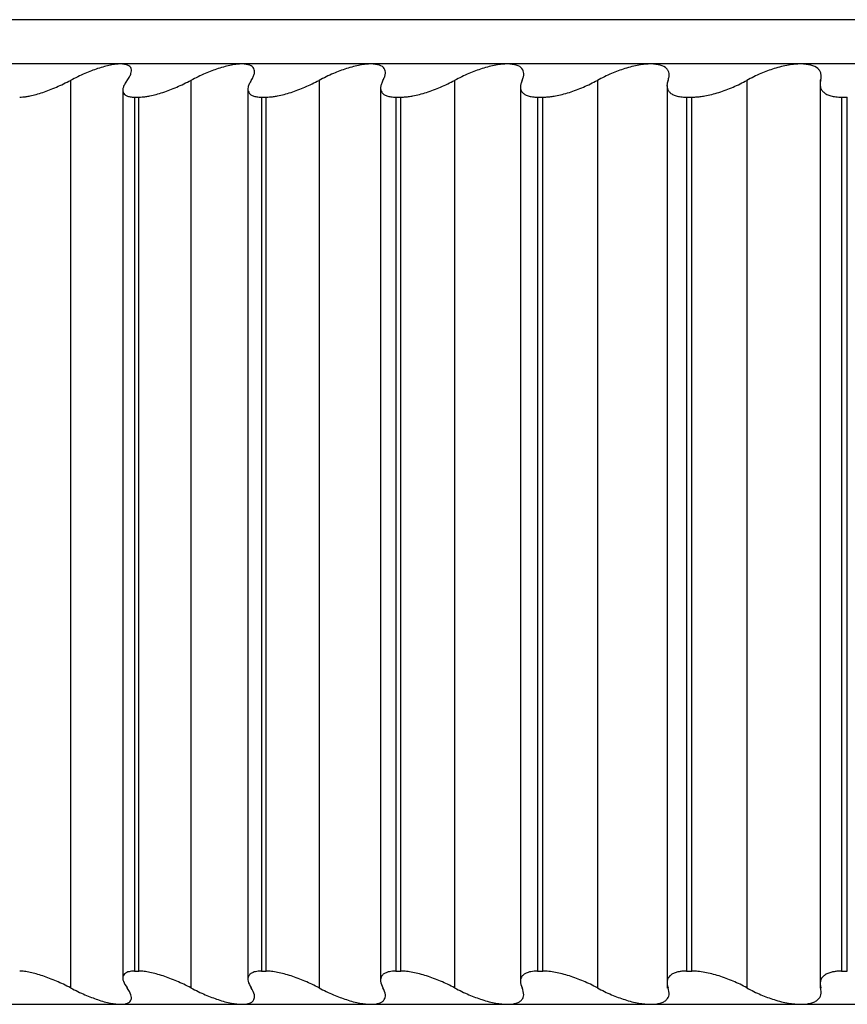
# Paper-space layout '_Frontal' of a CAD drawing. Header units: millimetres. Extents: x -45 to 40, y -10.9 to 46.3.
# Tile 2 of 8: x -29.4 to -22, y -8.9 to 0. Entities that reach past the tile are written whole.
import ezdxf

# ---------------------------------------------------------------- set-up
doc = ezdxf.new("R2010")
doc.units = ezdxf.units.MM

psp = doc.layouts.new('_Frontal')

# ---------------------------------------------------------------- linework, layer by layer
at = {"color": 7, "linetype": 'Continuous', "lineweight": 25}
for p, q in [((6.1371, 0), (-35.8913, 0)), ((5.9863, -0.4), (-35.8913, -0.4)), ((-28.9846, -0.5484), (-28.9846, -8.7516)), ((-27.8967, -0.5484), (-27.8967, -8.7516)), ((-26.7384, -0.5484), (-26.7384, -8.7516)), ((-26.1819, -0.6171), (-26.1819, -8.6829)), ((-25.5125, -0.5484), (-25.5125, -8.7516)), ((-24.918, -0.6074), (-24.918, -8.6927)), ((-24.2222, -0.5484), (-24.2222, -8.7516)), ((-23.5925, -0.5954), (-23.5925, -8.7541)), ((-22.8707, -0.5484), (-22.8707, -8.7516)), ((-22.2086, -0.5451), (-22.2086, -8.7541)), ((-28.512, -0.6357), (-28.512, -8.6643)), ((-28.4065, -0.7), (-28.3664, -0.7)), ((-28.4065, -0.7), (-28.4065, -8.6)), ((-28.3664, -8.6), (-28.3664, -0.7)), ((-27.3809, -0.6264), (-27.3809, -8.6736)), ((-27.2595, -0.7), (-27.2168, -0.7)), ((-27.2595, -0.7), (-27.2595, -8.6)), ((-27.2168, -8.6), (-27.2168, -0.7)), ((-26.0436, -0.7), (-25.9985, -0.7)), ((-26.0436, -0.7), (-26.0436, -8.6)), ((-25.9985, -8.6), (-25.9985, -0.7)), ((-24.7619, -0.7), (-24.7145, -0.7)), ((-24.7619, -0.7), (-24.7619, -8.6)), ((-24.7145, -8.6), (-24.7145, -0.7)), ((-23.4177, -0.7), (-23.3681, -0.7)), ((-23.4177, -0.7), (-23.4177, -8.6)), ((-23.3681, -8.6), (-23.3681, -0.7)), ((-22.0143, -0.7), (-21.9626, -0.7)), ((-22.0143, -0.7), (-22.0143, -8.6)), ((-21.9626, -8.6), (-21.9626, -0.7)), ((-28.4065, -8.6), (-28.3664, -8.6)), ((-27.2595, -8.6), (-27.2168, -8.6)), ((-26.0436, -8.6), (-25.9985, -8.6)), ((-24.7619, -8.6), (-24.7145, -8.6)), ((-23.4177, -8.6), (-23.3681, -8.6)), ((-22.0143, -8.6), (-21.9626, -8.6)), ((-35.5, -8.9), (35.5, -8.9))]:
    psp.add_line(p, q, dxfattribs=at)
for points, knots in [([(-28.532, -0.4), (-28.5457, -0.4005), (-28.5733, -0.4016), (-28.6232, -0.4099), (-28.6788, -0.4232), (-28.7555, -0.4467), (-28.8598, -0.4866), (-28.9413, -0.527), (-28.9846, -0.5484)], [0, 0, 0, 0, 0.1206916, 0.2437298, 0.3698471, 0.4997242, 0.7343355, 1, 1, 1, 1]), ([(-28.4729, -0.5484), (-28.4651, -0.5372), (-28.45, -0.5154), (-28.4376, -0.4868), (-28.4327, -0.4623), (-28.4365, -0.4337), (-28.4602, -0.4065), (-28.5085, -0.4021), (-28.532, -0.4)], [0, 0, 0, 0, 0.136966, 0.265944, 0.387157, 0.500873, 0.75657, 1, 1, 1, 1]), ([(-27.4347, -0.4), (-27.4492, -0.4005), (-27.4785, -0.4016), (-27.5306, -0.4099), (-27.588, -0.4232), (-27.6666, -0.4467), (-27.7723, -0.4866), (-27.8536, -0.527), (-27.8967, -0.5484)], [0, 0, 0, 0, 0.120692, 0.24373, 0.369847, 0.499724, 0.734335, 1, 1, 1, 1]), ([(-27.351, -0.5484), (-27.3443, -0.5372), (-27.3312, -0.5154), (-27.3219, -0.4868), (-27.3201, -0.4623), (-27.3281, -0.4337), (-27.3572, -0.4065), (-27.4093, -0.4021), (-27.4347, -0.4)], [0, 0, 0, 0, 0.136966, 0.265944, 0.387157, 0.500874, 0.75657, 1, 1, 1, 1]), ([(-26.2681, -0.4), (-26.2834, -0.4005), (-26.3143, -0.4016), (-26.3684, -0.4099), (-26.4275, -0.4232), (-26.5078, -0.4467), (-26.6146, -0.4866), (-26.6955, -0.527), (-26.7384, -0.5484)], [0, 0, 0, 0, 0.120692, 0.24373, 0.369847, 0.499724, 0.734335, 1, 1, 1, 1]), ([(-26.16, -0.5484), (-26.1543, -0.5372), (-26.1433, -0.5154), (-26.1372, -0.4868), (-26.1385, -0.4623), (-26.1507, -0.4337), (-26.1851, -0.4065), (-26.2409, -0.4021), (-26.2681, -0.4)], [0, 0, 0, 0, 0.136966, 0.265944, 0.387157, 0.500874, 0.75657, 1, 1, 1, 1]), ([(-25.0351, -0.4), (-25.0511, -0.4005), (-25.0836, -0.4016), (-25.1396, -0.4099), (-25.2003, -0.4232), (-25.282, -0.4467), (-25.3897, -0.4866), (-25.4699, -0.527), (-25.5125, -0.5484)], [0, 0, 0, 0, 0.120692, 0.24373, 0.369847, 0.499724, 0.734335, 1, 1, 1, 1]), ([(-24.9028, -0.5484), (-24.8982, -0.5372), (-24.8893, -0.5154), (-24.8865, -0.4868), (-24.8909, -0.4623), (-24.9072, -0.4337), (-24.9469, -0.4065), (-25.0061, -0.4021), (-25.0351, -0.4)], [0, 0, 0, 0, 0.136966, 0.265944, 0.387158, 0.500875, 0.75657, 1, 1, 1, 1]), ([(-23.7388, -0.4), (-23.7556, -0.4005), (-23.7896, -0.4016), (-23.8473, -0.4099), (-23.9094, -0.4232), (-23.9923, -0.4467), (-24.1006, -0.4866), (-24.18, -0.527), (-24.2222, -0.5484)], [0, 0, 0, 0, 0.120692, 0.24373, 0.369847, 0.499724, 0.734336, 1, 1, 1, 1]), ([(-23.5828, -0.5484), (-23.5793, -0.5372), (-23.5725, -0.5154), (-23.5729, -0.4868), (-23.5804, -0.4623), (-23.6008, -0.4337), (-23.6456, -0.4065), (-23.7083, -0.4021), (-23.7388, -0.4)], [0, 0, 0, 0, 0.136966, 0.265944, 0.387158, 0.500875, 0.756571, 1, 1, 1, 1]), ([(-22.3826, -0.4), (-22.4001, -0.4005), (-22.4354, -0.4016), (-22.4948, -0.4099), (-22.5582, -0.4232), (-22.6421, -0.4467), (-22.7507, -0.4866), (-22.8291, -0.527), (-22.8707, -0.5484)], [0, 0, 0, 0, 0.120692, 0.24373, 0.369847, 0.499724, 0.734336, 1, 1, 1, 1]), ([(-22.2032, -0.5484), (-22.2008, -0.5372), (-22.1962, -0.5154), (-22.1998, -0.4868), (-22.2103, -0.4623), (-22.2348, -0.4337), (-22.2846, -0.4065), (-22.3505, -0.4021), (-22.3826, -0.4)], [0, 0, 0, 0, 0.136966, 0.265944, 0.387158, 0.500875, 0.756571, 1, 1, 1, 1]), ([(-29.4443, -0.7), (-29.4351, -0.6998), (-29.4167, -0.6993), (-29.3849, -0.6953), (-29.3449, -0.6881), (-29.2952, -0.6759), (-29.2164, -0.6516), (-29.1104, -0.6111), (-29.0271, -0.5696), (-28.9846, -0.5484)], [0, 0, 0, 0, 0.082855, 0.165929, 0.250146, 0.374251, 0.499638, 0.745109, 1, 1, 1, 1]), ([(-28.4729, -0.5484), (-28.4805, -0.5593), (-28.4955, -0.5807), (-28.5084, -0.6097), (-28.5135, -0.6352), (-28.5102, -0.6574), (-28.4983, -0.6757), (-28.4768, -0.6893), (-28.4471, -0.6983), (-28.42, -0.6994), (-28.4065, -0.7)], [0, 0, 0, 0, 0.129351, 0.254419, 0.377149, 0.499596, 0.624417, 0.748825, 0.875523, 1, 1, 1, 1]), ([(-28.3664, -0.7), (-28.3566, -0.6998), (-28.337, -0.6993), (-28.3035, -0.6953), (-28.2618, -0.6881), (-28.2103, -0.6759), (-28.1297, -0.6516), (-28.0221, -0.6111), (-27.9391, -0.5696), (-27.8967, -0.5484)], [0, 0, 0, 0, 0.082854, 0.165929, 0.250146, 0.374251, 0.499638, 0.745109, 1, 1, 1, 1]), ([(-27.351, -0.5484), (-27.3576, -0.5593), (-27.3706, -0.5807), (-27.3803, -0.6097), (-27.3821, -0.6352), (-27.3756, -0.6574), (-27.3604, -0.6757), (-27.3356, -0.6893), (-27.3029, -0.6983), (-27.2739, -0.6994), (-27.2595, -0.7)], [0, 0, 0, 0, 0.129351, 0.254419, 0.377148, 0.499596, 0.624416, 0.748825, 0.875523, 1, 1, 1, 1]), ([(-27.2168, -0.7), (-27.2064, -0.6998), (-27.1857, -0.6993), (-27.1507, -0.6953), (-27.1073, -0.6881), (-27.0543, -0.6759), (-26.9719, -0.6516), (-26.8631, -0.6111), (-26.7805, -0.5696), (-26.7384, -0.5484)], [0, 0, 0, 0, 0.082854, 0.165929, 0.250146, 0.374251, 0.499638, 0.745109, 1, 1, 1, 1]), ([(-26.16, -0.5484), (-26.1655, -0.5593), (-26.1765, -0.5807), (-26.183, -0.6097), (-26.1817, -0.6352), (-26.1718, -0.6574), (-26.1535, -0.6757), (-26.1255, -0.6893), (-26.0897, -0.6983), (-26.0589, -0.6994), (-26.0436, -0.7)], [0, 0, 0, 0, 0.1293505, 0.2544186, 0.3771483, 0.4995957, 0.6244164, 0.7488253, 0.8755228, 1, 1, 1, 1]), ([(-25.9985, -0.7), (-25.9876, -0.6998), (-25.9657, -0.6993), (-25.9292, -0.6953), (-25.8843, -0.6881), (-25.8298, -0.6759), (-25.7459, -0.6516), (-25.6362, -0.6111), (-25.5543, -0.5696), (-25.5125, -0.5484)], [0, 0, 0, 0, 0.082854, 0.165929, 0.250146, 0.374251, 0.499638, 0.745109, 1, 1, 1, 1]), ([(-24.9028, -0.5484), (-24.9074, -0.5593), (-24.9162, -0.5807), (-24.9196, -0.6097), (-24.915, -0.6352), (-24.902, -0.6574), (-24.8804, -0.6757), (-24.8493, -0.6893), (-24.8106, -0.6983), (-24.7781, -0.6994), (-24.7619, -0.7)], [0, 0, 0, 0, 0.1293506, 0.2544188, 0.3771486, 0.499596, 0.6244167, 0.7488255, 0.8755229, 1, 1, 1, 1]), ([(-24.7145, -0.7), (-24.7031, -0.6998), (-24.6801, -0.6993), (-24.6422, -0.6953), (-24.5959, -0.6881), (-24.5402, -0.6759), (-24.4549, -0.6516), (-24.3446, -0.6111), (-24.2635, -0.5696), (-24.2222, -0.5484)], [0, 0, 0, 0, 0.0828543, 0.1659284, 0.2501459, 0.3742512, 0.4996376, 0.7451092, 1, 1, 1, 1]), ([(-23.5828, -0.5484), (-23.5863, -0.5593), (-23.5931, -0.5807), (-23.5932, -0.6097), (-23.5855, -0.6352), (-23.5692, -0.6574), (-23.5445, -0.6757), (-23.5104, -0.6893), (-23.4688, -0.6983), (-23.4346, -0.6994), (-23.4177, -0.7)], [0, 0, 0, 0, 0.129351, 0.254419, 0.377149, 0.499596, 0.624417, 0.748826, 0.875523, 1, 1, 1, 1]), ([(-23.3681, -0.7), (-23.3561, -0.6998), (-23.3322, -0.6993), (-23.293, -0.6953), (-23.2454, -0.6881), (-23.1885, -0.6759), (-23.1022, -0.6516), (-22.9915, -0.6111), (-22.9114, -0.5696), (-22.8707, -0.5484)], [0, 0, 0, 0, 0.082854, 0.165928, 0.250146, 0.374251, 0.499638, 0.745109, 1, 1, 1, 1]), ([(-22.2032, -0.5484), (-22.2056, -0.5593), (-22.2103, -0.5807), (-22.2073, -0.6097), (-22.1963, -0.6352), (-22.177, -0.6574), (-22.1491, -0.6757), (-22.1121, -0.6893), (-22.0677, -0.6983), (-22.032, -0.6994), (-22.0143, -0.7)], [0, 0, 0, 0, 0.129351, 0.254419, 0.377149, 0.499597, 0.624417, 0.748826, 0.875523, 1, 1, 1, 1]), ([(-28.9846, -8.7516), (-29.006, -8.7407), (-29.0479, -8.7193), (-29.1116, -8.6903), (-29.1739, -8.6648), (-29.2352, -8.6426), (-29.2945, -8.6243), (-29.3504, -8.6107), (-29.4018, -8.6017), (-29.4302, -8.6006), (-29.4443, -8.6)], [0, 0, 0, 0, 0.129351, 0.25442, 0.37715, 0.499597, 0.624418, 0.748826, 0.875523, 1, 1, 1, 1]), ([(-28.4065, -8.6), (-28.4156, -8.6002), (-28.4339, -8.6007), (-28.4568, -8.6047), (-28.4791, -8.6119), (-28.4981, -8.6241), (-28.5139, -8.6484), (-28.5137, -8.6889), (-28.4867, -8.7304), (-28.4729, -8.7516)], [0, 0, 0, 0, 0.082855, 0.165929, 0.250147, 0.374252, 0.499638, 0.745109, 1, 1, 1, 1]), ([(-27.8967, -8.7516), (-27.918, -8.7407), (-27.9598, -8.7193), (-28.0236, -8.6903), (-28.0866, -8.6648), (-28.1489, -8.6426), (-28.2096, -8.6243), (-28.2675, -8.6107), (-28.3212, -8.6017), (-28.3514, -8.6006), (-28.3664, -8.6)], [0, 0, 0, 0, 0.129351, 0.25442, 0.37715, 0.499598, 0.624418, 0.748826, 0.875523, 1, 1, 1, 1]), ([(-27.2595, -8.6), (-27.2692, -8.6002), (-27.2887, -8.6007), (-27.3135, -8.6047), (-27.3383, -8.6119), (-27.3602, -8.6241), (-27.3803, -8.6484), (-27.3857, -8.6889), (-27.3627, -8.7304), (-27.351, -8.7516)], [0, 0, 0, 0, 0.082855, 0.165929, 0.250146, 0.374252, 0.499638, 0.74511, 1, 1, 1, 1]), ([(-26.7384, -8.7516), (-26.7595, -8.7407), (-26.801, -8.7193), (-26.8649, -8.6903), (-26.9283, -8.6648), (-26.9915, -8.6426), (-27.0535, -8.6243), (-27.1132, -8.6107), (-27.169, -8.6017), (-27.201, -8.6006), (-27.2168, -8.6)], [0, 0, 0, 0, 0.129351, 0.25442, 0.37715, 0.499598, 0.624418, 0.748826, 0.875523, 1, 1, 1, 1]), ([(-26.0436, -8.6), (-26.0539, -8.6002), (-26.0746, -8.6007), (-26.1014, -8.6047), (-26.1285, -8.6119), (-26.1532, -8.6241), (-26.1776, -8.6484), (-26.1886, -8.6889), (-26.1696, -8.7304), (-26.16, -8.7516)], [0, 0, 0, 0, 0.082854, 0.165929, 0.250146, 0.374252, 0.499638, 0.745109, 1, 1, 1, 1]), ([(-25.5125, -8.7516), (-25.5334, -8.7407), (-25.5745, -8.7193), (-25.6383, -8.6903), (-25.702, -8.6648), (-25.7659, -8.6426), (-25.8291, -8.6243), (-25.8903, -8.6107), (-25.9482, -8.6017), (-25.9818, -8.6006), (-25.9985, -8.6)], [0, 0, 0, 0, 0.129351, 0.25442, 0.37715, 0.499598, 0.624418, 0.748826, 0.875523, 1, 1, 1, 1]), ([(-24.7619, -8.6), (-24.7728, -8.6002), (-24.7946, -8.6007), (-24.8232, -8.6047), (-24.8526, -8.6119), (-24.8801, -8.6241), (-24.9088, -8.6484), (-24.9253, -8.6889), (-24.9104, -8.7304), (-24.9028, -8.7516)], [0, 0, 0, 0, 0.082854, 0.165929, 0.250146, 0.374251, 0.499638, 0.745109, 1, 1, 1, 1]), ([(-24.2222, -8.7516), (-24.2428, -8.7407), (-24.2834, -8.7193), (-24.347, -8.6903), (-24.4108, -8.6648), (-24.4752, -8.6426), (-24.5394, -8.6243), (-24.6021, -8.6107), (-24.6619, -8.6017), (-24.6971, -8.6006), (-24.7145, -8.6)], [0, 0, 0, 0, 0.129351, 0.25442, 0.37715, 0.499598, 0.624418, 0.748827, 0.875523, 1, 1, 1, 1]), ([(-23.4177, -8.6), (-23.4291, -8.6002), (-23.4519, -8.6007), (-23.4824, -8.6047), (-23.514, -8.6119), (-23.5442, -8.6241), (-23.577, -8.6484), (-23.599, -8.6889), (-23.5883, -8.7304), (-23.5828, -8.7516)], [0, 0, 0, 0, 0.0828543, 0.1659284, 0.2501459, 0.3742514, 0.4996379, 0.7451094, 1, 1, 1, 1]), ([(-22.8707, -8.7516), (-22.891, -8.7407), (-22.931, -8.7193), (-22.9941, -8.6903), (-23.0579, -8.6648), (-23.1227, -8.6426), (-23.1877, -8.6243), (-23.2518, -8.6107), (-23.3132, -8.6017), (-23.3499, -8.6006), (-23.3681, -8.6)], [0, 0, 0, 0, 0.129351, 0.25442, 0.37715, 0.499598, 0.624418, 0.748827, 0.875523, 1, 1, 1, 1]), ([(-22.0143, -8.6), (-22.0262, -8.6002), (-22.0501, -8.6007), (-22.0822, -8.6047), (-22.116, -8.6119), (-22.1488, -8.6241), (-22.1857, -8.6484), (-22.2131, -8.6889), (-22.2066, -8.7304), (-22.2032, -8.7516)], [0, 0, 0, 0, 0.082854, 0.165928, 0.250146, 0.374251, 0.499638, 0.745109, 1, 1, 1, 1]), ([(-28.9846, -8.7516), (-28.9625, -8.7628), (-28.9197, -8.7846), (-28.8558, -8.8132), (-28.796, -8.8377), (-28.7168, -8.8663), (-28.6206, -8.8935), (-28.5611, -8.8979), (-28.532, -8.9)], [0, 0, 0, 0, 0.136966, 0.265945, 0.387159, 0.500876, 0.756571, 1, 1, 1, 1]), ([(-28.532, -8.9), (-28.5197, -8.8995), (-28.4948, -8.8984), (-28.4668, -8.8901), (-28.4464, -8.8768), (-28.4321, -8.8533), (-28.433, -8.8134), (-28.4591, -8.773), (-28.4729, -8.7516)], [0, 0, 0, 0, 0.120692, 0.24373, 0.369848, 0.499725, 0.734336, 1, 1, 1, 1]), ([(-27.8967, -8.7516), (-27.8748, -8.7628), (-27.8321, -8.7846), (-27.768, -8.8132), (-27.7076, -8.8377), (-27.6271, -8.8663), (-27.5283, -8.8935), (-27.4654, -8.8979), (-27.4347, -8.9)], [0, 0, 0, 0, 0.136966, 0.265945, 0.387159, 0.500876, 0.756571, 1, 1, 1, 1]), ([(-27.4347, -8.9), (-27.4215, -8.8995), (-27.3947, -8.8984), (-27.3638, -8.8901), (-27.3401, -8.8768), (-27.3216, -8.8533), (-27.3171, -8.8134), (-27.3392, -8.773), (-27.351, -8.7516)], [0, 0, 0, 0, 0.120692, 0.24373, 0.369848, 0.499725, 0.734336, 1, 1, 1, 1]), ([(-26.7384, -8.7516), (-26.7166, -8.7628), (-26.6742, -8.7846), (-26.61, -8.8132), (-26.5492, -8.8377), (-26.4676, -8.8663), (-26.3664, -8.8935), (-26.3003, -8.8979), (-26.2681, -8.9)], [0, 0, 0, 0, 0.136966, 0.265945, 0.387159, 0.500876, 0.756571, 1, 1, 1, 1]), ([(-26.2681, -8.9), (-26.254, -8.8995), (-26.2255, -8.8984), (-26.1916, -8.8901), (-26.1648, -8.8768), (-26.1421, -8.8533), (-26.1321, -8.8134), (-26.1503, -8.773), (-26.16, -8.7516)], [0, 0, 0, 0, 0.120692, 0.24373, 0.369848, 0.499725, 0.734336, 1, 1, 1, 1]), ([(-25.5125, -8.7516), (-25.4909, -8.7628), (-25.4489, -8.7846), (-25.3849, -8.8132), (-25.3237, -8.8377), (-25.2412, -8.8663), (-25.138, -8.8935), (-25.0688, -8.8979), (-25.0351, -8.9)], [0, 0, 0, 0, 0.136966, 0.265945, 0.387159, 0.500876, 0.756571, 1, 1, 1, 1]), ([(-25.0351, -8.9), (-25.0201, -8.8995), (-24.99, -8.8984), (-24.9533, -8.8901), (-24.9234, -8.8768), (-24.8965, -8.8533), (-24.8812, -8.8134), (-24.8953, -8.773), (-24.9028, -8.7516)], [0, 0, 0, 0, 0.120692, 0.24373, 0.369848, 0.499725, 0.734336, 1, 1, 1, 1]), ([(-24.2222, -8.7516), (-24.2009, -8.7628), (-24.1594, -8.7846), (-24.0956, -8.8132), (-24.0343, -8.8377), (-23.9511, -8.8663), (-23.846, -8.8935), (-23.774, -8.8979), (-23.7388, -8.9)], [0, 0, 0, 0, 0.136966, 0.265945, 0.387159, 0.500876, 0.756571, 1, 1, 1, 1]), ([(-23.7388, -8.9), (-23.7231, -8.8995), (-23.6914, -8.8984), (-23.6519, -8.8901), (-23.619, -8.8768), (-23.5881, -8.8533), (-23.5673, -8.8134), (-23.5775, -8.773), (-23.5828, -8.7516)], [0, 0, 0, 0, 0.1206917, 0.24373, 0.3698475, 0.4997248, 0.7343358, 1, 1, 1, 1]), ([(-22.8707, -8.7516), (-22.8497, -8.7628), (-22.8088, -8.7846), (-22.7454, -8.8132), (-22.6841, -8.8377), (-22.6004, -8.8663), (-22.4938, -8.8935), (-22.4191, -8.8979), (-22.3826, -8.9)], [0, 0, 0, 0, 0.136966, 0.265945, 0.387159, 0.500876, 0.756571, 1, 1, 1, 1]), ([(-22.3826, -8.9), (-22.3662, -8.8995), (-22.333, -8.8984), (-22.2908, -8.8901), (-22.255, -8.8768), (-22.2201, -8.8533), (-22.194, -8.8134), (-22.2, -8.773), (-22.2032, -8.7516)], [0, 0, 0, 0, 0.120692, 0.24373, 0.369847, 0.499725, 0.734336, 1, 1, 1, 1])]:
    psp.add_open_spline(points, degree=3, knots=knots, dxfattribs=at)

doc.saveas('drawing.dxf')
